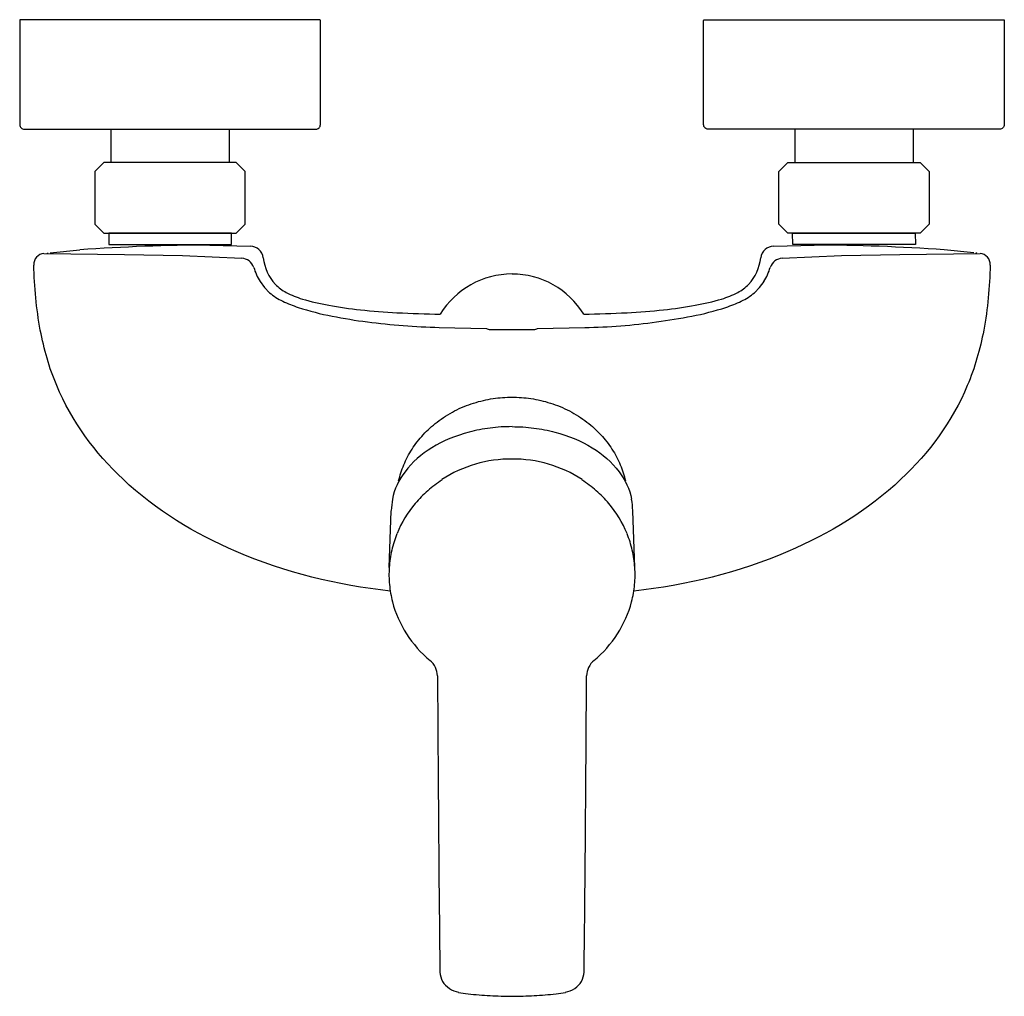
# Model space of a CAD drawing. Header units: millimetres. Extents: x -108 to 108, y -214 to 0.
import ezdxf

# ---------------------------------------------------------------- set-up
doc = ezdxf.new("R2010")
doc.units = ezdxf.units.MM
doc.header["$MEASUREMENT"] = 0
doc.layers.add('PLANNING', color=1, linetype='Continuous')

# ---------------------------------------------------------------- blocks, each defined once
blk = doc.blocks.new('253001_DB_t')
at = {"layer": 'PLANNING'}
for p, q in [((-88, -24), (-88, -31.3)), ((-62, -24), (-62, -31.3)), ((62, -24), (62, -31.3)), ((88, -24), (88, -31.3)), ((-66.29, -49.42), (-57.4, -49.65)), ((57.4, -49.65), (66.29, -49.42)), ((-102.66, -51.23), (-85.02, -51.46)), ((-101.94, -51.26), (-101.72, -51.13)), ((-101.28, -51.08), (-94.8, -50.46)), ((-85.02, -51.46), (-72.28, -51.7)), ((-72.28, -51.7), (-59.28, -52.27)), ((59.28, -52.27), (72.28, -51.7)), ((72.28, -51.7), (85.03, -51.46)), ((85.03, -51.46), (102.66, -51.23)), ((101.28, -51.08), (94.8, -50.46)), ((101.95, -51.26), (101.72, -51.13)), ((-55.26, -57.43), (-54.31, -58.75)), ((54.31, -58.75), (55.27, -57.43)), ((-54.31, -58.75), (-53.18, -59.87)), ((53.18, -59.87), (54.31, -58.75)), ((-15.94, -67.46), (-5.59, -67.73)), ((-5.59, -67.73), (-5.45, -67.79)), ((-5.45, -67.79), (-5.24, -67.86)), ((-5.24, -67.86), (-5.02, -67.93)), ((-5.02, -67.93), (5.03, -67.94)), ((5.03, -67.94), (5.24, -67.86)), ((5.24, -67.86), (5.46, -67.79)), ((5.46, -67.79), (5.6, -67.73)), ((5.6, -67.73), (15.95, -67.46)), ((-26.93, -120.14), (-26.48, -107.68)), ((26.94, -120.14), (26.49, -107.68))]:
    blk.add_line(p, q, dxfattribs=at)
for points in [[(-42.23, 0), (-107.77, 0, 0.414214), (-107.97, -0.2), (-107.97, -23, 0.414214), (-106.97, -24), (-43.03, -24, 0.414214), (-42.03, -23), (-42.03, -0.2, 0.414214), (-42.23, 0)], [(42.23, 0), (107.77, 0, -0.414214), (107.97, -0.2), (107.97, -23, -0.414214), (106.97, -24), (43.03, -24, -0.414214), (42.03, -23), (42.03, -0.2, -0.414214), (42.23, 0)]]:
    blk.add_lwpolyline(points, format="xyb", dxfattribs=at)
for points in [[(-60.5, -31.3), (-89.5, -31.3), (-91.5, -33.3), (-91.5, -44.8), (-89.5, -46.8), (-60.5, -46.8), (-58.5, -44.8), (-58.5, -33.3), (-60.5, -31.3)], [(60.5, -31.3), (89.5, -31.3), (91.5, -33.3), (91.5, -44.8), (89.5, -46.8), (60.5, -46.8), (58.5, -44.8), (58.5, -33.3), (60.5, -31.3)], [(-88.45, -49.27), (-61.55, -49.27), (-61.55, -46.8), (-88.45, -46.8), (-88.45, -49.27)], [(88.46, -49.27), (61.56, -49.27), (61.55, -46.8), (88.45, -46.8), (88.46, -49.27)]]:
    blk.add_lwpolyline(points, dxfattribs=at)
for centre, radius, start, end in [((-66.29, -439.42), 389.99, 90, 94.1921), ((-57.52, -52.65), 3, 8.7164, 87.6197), ((57.48, -52.6), 2.95, 91.4776, 172.1863), ((66.29, -439.42), 389.99, 85.8079, 90), ((-102.39, -53.72), 2.5, 96.2756, 181.8556), ((102.38, -53.73), 2.51, 358.3718, 83.497), ((-59.55, -55.37), 3.11, 20.135, 85.0254), ((59.55, -55.37), 3.11, 94.9746, 159.865), ((-44.16, -50.73), 12.97, 195.9646, 211.0801), ((0.01, -74.18), 18.43, 90.0137, 148.6069), ((0.01, -74.17), 18.41, 31.3656, 90.0137), ((44.16, -50.73), 12.97, 328.9199, 344.0354), ((-44, -48.62), 14.52, 230.7925, 244.3359), ((44, -48.62), 14.52, 295.6641, 309.2075), ((-38.11, -36.37), 28.11, 244.3359, 251.777), ((38.12, -36.37), 28.11, 288.223, 295.6641), ((-28.6, -7.49), 58.52, 251.777, 259.3383), ((28.61, -7.49), 58.52, 280.6617, 288.223), ((-18.06, 41.26), 108.38, 258.6306, 262.7604), ((-11.91, 89.71), 157.22, 262.7604, 268.5293), ((14.26, 58.8), 126.28, 270.763, 277.9473), ((8.93, 97.04), 164.88, 277.9473, 280.6617), ((-0.23, -124.14), 27.81, 89.5243, 123.0007), ((0.23, -124.14), 27.81, 56.9993, 90.4757), ((-0.68, -123.57), 26.99, 122.8499, 131.2687), ((0.69, -123.57), 26.99, 48.7313, 57.1501), ((-1.42, -122.74), 25.88, 131.2519, 139.9388), ((1.43, -122.74), 25.88, 40.0612, 48.7481), ((-5.02, -108.53), 21.47, 170.9081, 177.5846), ((5.03, -108.53), 21.47, 2.4154, 9.0919), ((-2.22, -122.08), 24.85, 139.9174, 157.7558), ((2.23, -122.08), 24.85, 22.2442, 40.0826), ((-3.04, -121.71), 23.95, 157.8939, 166.9953), ((3.05, -121.71), 23.95, 13.0047, 22.1061), ((-3.06, -121.71), 23.92, 166.9827, 176.1003), ((3.07, -121.71), 23.92, 3.8997, 13.0173), ((-3.63, -121.66), 23.35, 176.1254, 185.416), ((3.64, -121.66), 23.35, 354.584, 3.8746), ((-3.01, -121.6), 23.97, 185.4027, 194.5446), ((3.02, -121.6), 23.97, 345.4554, 354.5973), ((-2.62, -121.45), 24.4, 194.6681, 212.7088), ((2.62, -121.45), 24.4, 327.2912, 345.3319), ((-1.2, -120.54), 26.08, 212.7088, 230.0301), ((1.21, -120.54), 26.08, 309.9699, 327.2912), ((-20.85, -143.98), 4.51, 1.4125, 50.6545), ((20.86, -143.98), 4.51, 129.3455, 178.5875), ((30916.75, 46.09), 30933.68, 180.351832, 180.357293), ((-30916.74, 46.09), 30933.68, 359.642707, 359.648168), ((17462.66, -38.75), 17479.32, 180.354237, 180.455735), ((-17462.65, -38.75), 17479.32, 359.544265, 359.645763), ((6439.71, -130.55), 6455.99, 180.419148, 180.694762), ((-6439.7, -130.55), 6455.99, 359.305238, 359.580852), ((-11.36, -208.64), 4.45, 182.4549, 237.7487), ((11.37, -208.64), 4.45, 302.2513, 357.5451), ((-10.24, -206.97), 6.46, 237.2475, 256.6298), ((-8.4, -198.92), 14.72, 256.9333, 265.1374), ((1.23, -107.46), 106.68, 264.149, 266.7465), ((-1.23, -107.42), 106.72, 273.27, 275.8548), ((8.41, -198.92), 14.72, 274.8626, 283.0667), ((10.25, -206.97), 6.46, 283.3702, 302.7525), ((1.18, -108.33), 105.81, 266.7465, 268.0572), ((0.23, -143.6), 70.53, 267.8588, 269.83), ((-0.24, -142.68), 71.45, 270.2038, 272.149), ((-1.16, -108.62), 105.51, 271.956, 273.27)]:
    blk.add_arc(centre, radius, start, end, dxfattribs=at)
for points, knots in [([(-26.7, -125.28), (-38.32, -124.01), (-59.41, -118.87), (-85.46, -103.09), (-99.15, -84.55), (-103.99, -67.57), (-104.73, -58.6), (-104.89, -53.8)], [-117.015827, -117.015827, -117.015827, -117.015827, -82.010218, -52.425241, -27.064373, -14.363278, 0, 0, 0, 0]), ([(-54.56, -52.2), (-54.23, -54.32), (-53.01, -57.46), (-49.33, -60.07), (-45.34, -61.56), (-39.86, -62.75), (-32.92, -63.74), (-24.74, -64.32), (-18.9, -64.52), (-15.73, -64.58)], [69.976421, 69.976421, 69.976421, 69.976421, 76.469738, 79.443639, 83.28236, 89.226329, 96.252751, 104.306853, 113.825436, 113.825436, 113.825436, 113.825436]), ([(15.73, -64.58), (18.9, -64.52), (24.75, -64.32), (32.93, -63.74), (39.86, -62.75), (45.34, -61.56), (49.33, -60.07), (53.01, -57.46), (54.27, -54.32), (54.56, -52.2)], [151.39898, 151.39898, 151.39898, 151.39898, 160.917562, 168.971665, 175.998087, 181.942056, 185.780776, 188.754677, 195.247995, 195.247995, 195.247995, 195.247995]), ([(104.89, -53.8), (104.75, -58.6), (103.99, -67.57), (99.16, -84.55), (85.47, -103.09), (59.41, -118.86), (38.33, -124.01), (26.71, -125.27)], [223.216814, 223.216814, 223.216814, 223.216814, 237.580092, 250.281187, 275.642055, 305.227032, 340.227228, 340.227228, 340.227228, 340.227228]), ([(0, -89.23), (-1.6, -89.22), (-4.77, -89.43), (-10.81, -90.59), (-17.53, -93.31), (-23.61, -98.46), (-25.83, -102.93), (-26.23, -105.14)], [0, 0, 0, 0, 4.808037, 9.520835, 18.428745, 26.337585, 33.034628, 33.034628, 33.034628, 33.034628]), ([(0, -89.23), (1.61, -89.22), (4.78, -89.43), (10.82, -90.59), (17.54, -93.31), (23.62, -98.46), (25.83, -102.93), (26.23, -105.14)], [0, 0, 0, 0, 4.808037, 9.520835, 18.428745, 26.337585, 33.034628, 33.034628, 33.034628, 33.034628])]:
    blk.add_open_spline(points, degree=3, knots=knots, dxfattribs=at)
for points, weights in [([(-24.86, -101.09), (-20.66, -82.76), (0, -82.76)], [0.9296466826, 0.747990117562, 1]), ([(0, -82.76), (20.67, -82.76), (24.87, -101.09)], [1, 0.74798105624, 0.929659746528])]:
    blk.add_rational_spline(points, weights, degree=2, dxfattribs=at)

msp = doc.modelspace()

# ---------------------------------------------------------------- block references
msp.add_blockref('253001_DB_t', (0, 0))

doc.saveas('drawing.dxf')
